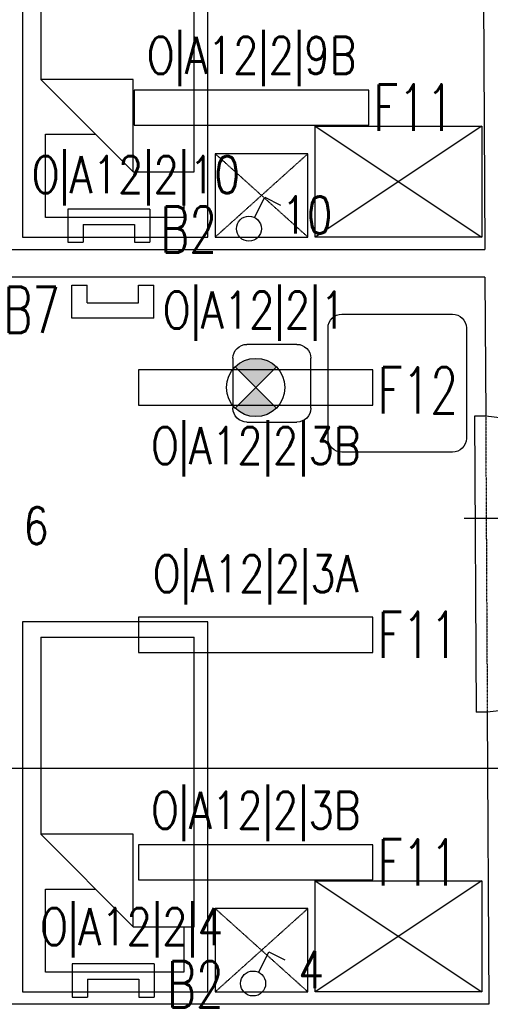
# Model space of a CAD drawing. Header units: inches. Extents: x -281236 to -70395, y 38777 to 102341.
# Tile 191 of 244: x -138717 to -138463, y 59913 to 60445. Entities that reach past the tile are written whole.
import ezdxf
from ezdxf.enums import TextEntityAlignment as Align

# ---------------------------------------------------------------- set-up
doc = ezdxf.new("R2010")
doc.units = ezdxf.units.IN
doc.header["$MEASUREMENT"] = 0
doc.linetypes.add('DASHDOT', pattern=[1, 0.5, -0.25, 0, -0.25])
doc.linetypes.add('DASHED2', pattern=[0.375, 0.25, -0.125])
doc.layers.get('0').update_dxf_attribs({"color": 101})
for name, color, linetype in [('E-90', 6, 'Continuous'), ('E35', 6, 'Continuous'), ('Sc-cegla pelna', 32, 'Continuous'), ('Sc-nadproza kon', 5, 'DASHED2'), ('W-idok', 9, 'Continuous'), ('Wyp-meble', 155, 'Continuous')]:
    doc.layers.add(name, color=color, linetype=linetype)
doc.styles.add('ROMANS', font='romans', dxfattribs={"width": 0.85})

# ---------------------------------------------------------------- blocks, each defined once
blk = doc.blocks.new('loz033')
blk.add_lwpolyline([(0, 200), (100, 200), (100, 0), (0, 0)], close=True)
for points in [[(86.95023490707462, 164.8447571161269), (86.95023490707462, 189.432731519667), (12.36357108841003, 189.432731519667), (12.36357108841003, 144.4367480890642), (39.3564732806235, 144.4367480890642)], [(9.764482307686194, 114.8447571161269), (59.76448230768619, 164.8447571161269)], [(59.76448230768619, 164.8447571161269), (59.76448230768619, 114.8447571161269), (9.764482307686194, 114.8447571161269)], [(59.76448230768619, 164.8447571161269), (92.63855321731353, 164.8447571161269), (92.63855321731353, 8.301362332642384)], [(9.764482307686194, 8.301362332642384), (9.764482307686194, 114.8447571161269)], [(9.764482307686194, 8.301362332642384), (92.63855321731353, 8.301362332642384)]]:
    blk.add_lwpolyline(points)
blk = doc.blocks.new('_szafka_nocna')
blk.add_lwpolyline([(-25, 0), (25, 0), (25, -45), (-25, -45)], close=True)
at = {"linetype": 'DASHED2'}
for points in [[(25, 0), (-25, -45)], [(-25, 0), (25, -45)]]:
    blk.add_lwpolyline(points, dxfattribs=at)
blk = doc.blocks.new('_0630_szafa_1os')
blk.add_lwpolyline([(-90.00000000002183, 0), (-90.00000000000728, -60), (-7.275957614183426e-12, -60), (0, 0)], close=True)
for points in [[(-90.00000000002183, 0), (-7.275957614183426e-12, -60)], [(0, 0), (-90.00000000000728, -60)]]:
    blk.add_lwpolyline(points)
blk = doc.blocks.new('_0630_stolik_wyposazenie')
for p, q in [((-7.466666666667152, 37.33333333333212), (-67.19999999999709, 37.33333333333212)), ((-74.66666666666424, 29.86666666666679), (-74.66666666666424, -29.86666666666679)), ((0, -29.86666666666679), (0, 29.86666666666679)), ((-118.5333333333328, 21), (-91.46666666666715, 21)), ((-126, -13.53333333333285), (-126, 13.53333333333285)), ((-84, 13.53333333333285), (-84, -13.53333333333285)), ((-91.46666666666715, -21), (-118.5333333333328, -21)), ((-67.19999999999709, -37.33333333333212), (-7.466666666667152, -37.33333333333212))]:
    blk.add_line(p, q)
for centre, start, end in [((-67.19999999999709, 29.86666666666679), 90, 180), ((-7.466666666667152, 29.86666666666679), 0, 90), ((-118.5333333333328, 13.53333333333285), 90, 180), ((-91.46666666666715, 13.53333333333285), 0, 90), ((-118.5333333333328, -13.53333333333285), 180, 270), ((-91.46666666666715, -13.53333333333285), 270, 0), ((-67.19999999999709, -29.86666666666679), 180, 270), ((-7.466666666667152, -29.86666666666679), 270, 0)]:
    blk.add_arc(centre, 7.466666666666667, start, end)

msp = doc.modelspace()

# ---------------------------------------------------------------- hatches: boundary and pattern name
at = {"layer": 'E35'}
h = msp.add_hatch(color=256, dxfattribs=at)
edge = h.paths.add_edge_path()
edge.add_line((-138589.6544815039, 60245.95264252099), (-138600.7914133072, 60257.08957432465))
edge.add_ellipse((-138589.6544815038, 60245.95264252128), major_axis=(11.1369318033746, -11.13693180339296), ratio=1, start_angle=90.00000000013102, end_angle=180.0000000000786, ccw=False)
edge.add_line((-138578.5175497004, 60257.08957432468), (-138589.6544815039, 60245.95264252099))
edge = h.paths.add_edge_path()
edge.add_line((-138600.7914133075, 60234.8157107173), (-138589.654481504, 60245.95264252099))
edge.add_line((-138589.6544815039, 60245.95264252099), (-138578.5175497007, 60234.81571071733))
edge.add_ellipse((-138589.6544815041, 60245.95264252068), major_axis=(11.13693180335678, -11.13693180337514), ratio=1, start_angle=-89.99999999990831, end_angle=1.1789325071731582e-10, ccw=False)

# ---------------------------------------------------------------- linework, layer by layer
for p, q in [((-138590.2946649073, 60337.82810560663), (-138584.7687920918, 60348.86381165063)), ((-138584.7687920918, 60348.86381165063), (-138576.2331250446, 60344.589775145)), ((-138646.7918468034, 60342.36759612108), (-138691.0394464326, 60342.36759612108)), ((-138691.0394464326, 60342.36759612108), (-138691.0394464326, 60324.46768267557)), ((-138646.7918468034, 60342.36759612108), (-138646.7918468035, 60324.46768267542)), ((-138682.7648045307, 60334.0929542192), (-138655.0664887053, 60334.0929542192)), ((-138682.7648045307, 60334.0929542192), (-138682.7648045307, 60324.46768267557)), ((-138655.0664887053, 60334.09295421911), (-138655.0664887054, 60324.46768267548)), ((-138691.0394464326, 60324.46768267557), (-138682.7648045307, 60324.46768267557)), ((-138655.0664887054, 60324.46768267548), (-138646.7918468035, 60324.46768267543)), ((-138688.9054039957, 60283.37886147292), (-138688.9054039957, 60301.27877491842)), ((-138688.9054039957, 60301.27877491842), (-138680.6307620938, 60301.27877491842)), ((-138680.6307620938, 60291.65350337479), (-138680.6307620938, 60301.27877491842)), ((-138652.9324462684, 60291.65350337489), (-138652.9324462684, 60301.27877491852)), ((-138652.9324462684, 60301.27877491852), (-138644.6578043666, 60301.27877491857)), ((-138644.6578043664, 60283.37886147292), (-138644.6578043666, 60301.27877491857)), ((-138680.6307620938, 60291.65350337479), (-138652.9324462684, 60291.65350337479)), ((-138644.6578043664, 60283.37886147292), (-138688.9054039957, 60283.37886147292)), ((-138578.5175497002, 60257.08957432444), (-138600.7914133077, 60234.81571071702)), ((-138578.5175497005, 60234.81571071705), (-138600.7914133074, 60257.08957432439)), ((-138379.0858127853, 60175.08072342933), (-138477.1885297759, 60175.08072342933)), ((-138379.0858127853, 60039.9892724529), (-138743.9016128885, 60039.9892724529)), ((-138588.0209834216, 59929.82810560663), (-138582.4951106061, 59940.86381165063)), ((-138582.4951106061, 59940.86381165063), (-138573.9594435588, 59936.589775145)), ((-138644.5181653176, 59934.36759612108), (-138688.7657649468, 59934.36759612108)), ((-138688.7657649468, 59934.36759612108), (-138688.7657649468, 59916.46768267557)), ((-138644.5181653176, 59934.36759612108), (-138644.5181653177, 59916.46768267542)), ((-138680.491123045, 59926.0929542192), (-138652.7928072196, 59926.0929542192)), ((-138680.491123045, 59926.0929542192), (-138680.491123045, 59916.46768267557)), ((-138652.7928072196, 59926.09295421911), (-138652.7928072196, 59916.46768267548)), ((-138688.7657649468, 59916.46768267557), (-138680.491123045, 59916.46768267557)), ((-138652.7928072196, 59916.46768267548), (-138644.5181653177, 59916.46768267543))]:
    msp.add_line(p, q, dxfattribs=at)
for points in [[(-138655.2281629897, 60387.74561733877), (-138528.6281629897, 60387.74561733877), (-138528.6281629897, 60406.74561733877), (-138655.2281629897, 60406.74561733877)], [(-138652.9544815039, 60236.45264252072), (-138526.3544815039, 60236.45264252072), (-138526.3544815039, 60255.45264252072), (-138652.9544815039, 60255.45264252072)], [(-138652.954481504, 60102.74561733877), (-138526.3544815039, 60102.74561733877), (-138526.3544815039, 60121.74561733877), (-138652.954481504, 60121.74561733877)], [(-138652.954481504, 59979.74561733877), (-138526.3544815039, 59979.74561733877), (-138526.3544815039, 59998.74561733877), (-138652.954481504, 59998.74561733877)]]:
    msp.add_lwpolyline(points, close=True, dxfattribs=at)
for centre, radius in [((-138593.3168651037, 60331.79247755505), 6.750000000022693), ((-138589.6544815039, 60245.95264252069), 15.74999999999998), ((-138591.043183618, 59923.79247755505), 6.750000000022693)]:
    msp.add_circle(centre, radius, dxfattribs=at)
at = {"layer": 'Sc-cegla pelna'}
for p, q in [((-138466.8565566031, 60476.55219729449), (-138465.9959762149, 60320.54234718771)), ((-138465.9132333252, 60305.54234718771), (-138988.9653198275, 60305.54234718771)), ((-138465.9132333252, 60305.54234718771), (-138465.4993437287, 60230.51059560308)), ((-138464.6168344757, 60070.52538311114), (-138463.7453696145, 59912.54234718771)), ((-138463.7222947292, 59912.54234718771), (-138957.7584015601, 59912.54234718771))]:
    msp.add_line(p, q, dxfattribs=at)
for points in [[(-138961.1563762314, 60522.54234718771), (-138960.0255567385, 60320.54234718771), (-138465.99390766, 60320.54234718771)], [(-138408.4709227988, 60225.51553300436), (-138439.9869540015, 60225.34168450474), (-138439.9979862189, 60227.34165407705), (-138465.4993437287, 60230.51059560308)], [(-138407.64350649, 60075.51781508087), (-138439.1595376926, 60075.34396658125), (-138439.1485054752, 60073.34399700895), (-138464.6440495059, 60070.52237118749)]]:
    msp.add_lwpolyline(points, dxfattribs=at)
at = {"layer": 'Sc-nadproza kon', "linetype": 'DASHDOT', "ltscale": 0.5}
msp.add_line((-138465.4993437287, 60230.51059560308), (-138464.6440495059, 60070.52237118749), dxfattribs=at)
at = {"layer": 'W-idok'}
for p, q in [((-138465.4993437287, 60230.51059560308), (-138471.6207136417, 60230.49053196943)), ((-138464.6167663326, 60070.51302981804), (-138470.6216639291, 60070.47990564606))]:
    msp.add_line(p, q, dxfattribs=at)
msp.add_lwpolyline([(-138471.6207136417, 60230.49053196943), (-138470.6216639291, 60070.47990564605)], dxfattribs=at)

# ---------------------------------------------------------------- block references
at = {"layer": 'Wyp-meble', "xscale": -1, "rotation": 180}
for name, p in [('loz033', (-138715.4989508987, 60527.28124245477)), ('_0630_stolik_wyposazenie', (-138475.9391164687, 60248.26578819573)), ('loz033', (-138715.4989508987, 60119.28124245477))]:
    msp.add_blockref(name, p, dxfattribs=at)
at = {"layer": 'Wyp-meble', "xscale": -1}
for name, p in [('_0630_szafa_1os', (-138557.4989508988, 60387.28124245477)), ('_szafka_nocna', (-138586.5076353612, 60372.28124245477)), ('_0630_szafa_1os', (-138557.4989508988, 59979.28124245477)), ('_szafka_nocna', (-138586.5076353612, 59964.28124245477))]:
    msp.add_blockref(name, p, dxfattribs=at)

# ---------------------------------------------------------------- texts
at = {"layer": 'E-90', "style": 'ROMANS', "width": 0.8}
for s, rotation, p in [('O|A12|2|9B', 359.9999999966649, (-138591.9281629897, 60424.04584356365)), ('O|A12|2|10', 3.335053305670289e-09, (-138654.4402656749, 60359.59306643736)), ('10', 3.335053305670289e-09, (-138561.985515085, 60339.21784928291)), ('O|A12|2|1', 3.335053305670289e-09, (-138590.4682491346, 60286.36116896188)), ('O|A12|2|3B', 359.9999999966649, (-138589.6544815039, 60213.08209019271)), ('6', 3.335053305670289e-09, (-138708.2669919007, 60171.21784928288)), ('O|A12|2|3A', 359.9999999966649, (-138589.6544815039, 60143.84190782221)), ('O|A12|2|3B', 359.9999999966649, (-138589.6544815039, 60016.04584356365)), ('O|A12|2|4', 3.335053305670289e-09, (-138656.6665841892, 59953.09306643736)), ('4', 3.335053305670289e-09, (-138559.7118335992, 59931.21784928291))]:
    msp.add_text(s, height=20, rotation=rotation, dxfattribs=at).set_placement(p, align=Align.MIDDLE)
at = {"layer": 'E35', "style": 'ROMANS', "width": 0.7}
for s, p in [('F11', (-138504.4096517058, 60397.24561733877)), ('B2', (-138625.8948589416, 60331.35596727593)), ('B7', (-138710.636759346, 60287.91355332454)), ('F12', (-138502.1359702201, 60244.35850177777)), ('F11', (-138502.1359702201, 60112.24561733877)), ('F11', (-138502.1359702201, 59989.24561733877)), ('B2', (-138622.2812090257, 59923.35596727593))]:
    msp.add_text(s, height=25, dxfattribs=at).set_placement(p, align=Align.MIDDLE)

doc.saveas('drawing.dxf')
